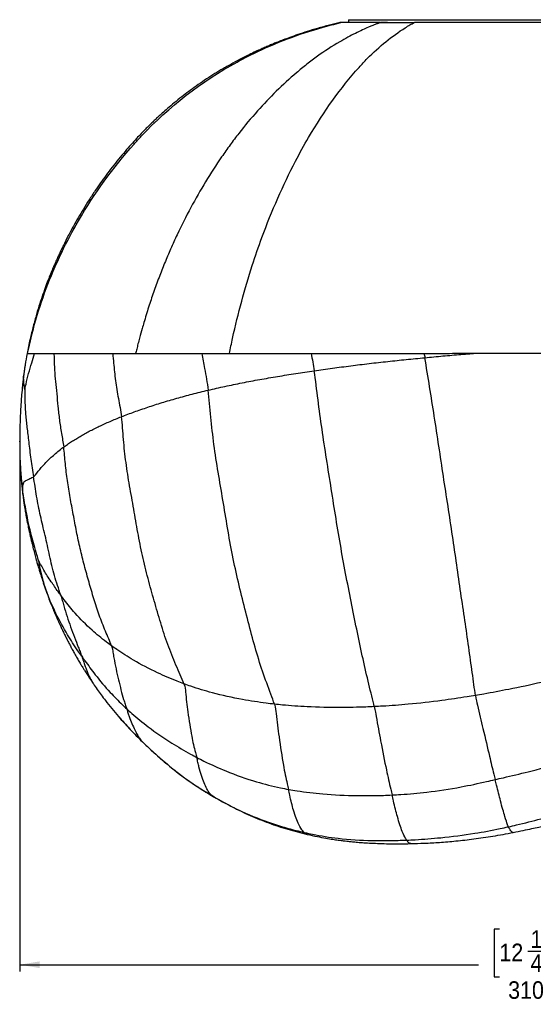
# Model space of a CAD drawing. Extents: x 0 to 594, y 0 to 841.
# Tile 7 of 14: x 110 to 188, y 283 to 432. Entities that reach past the tile are written whole.
import ezdxf

# ---------------------------------------------------------------- set-up
doc = ezdxf.new("R2010")
doc.units = 0
doc.header["$PDSIZE"] = -1
doc.linetypes.add('SLD-SOLIDO', pattern=[0])
doc.layers.get('0').update_dxf_attribs({"linetype": 'CONTINUOUS'})
doc.layers.add('FORMAT', color=7, linetype='SLD-SOLIDO')
doc.styles.add('SLDTEXTSTYLE3', font='GOTHIC.TTF', dxfattribs={"width": 0.913})
doc.dimstyles.new('SLDDIMSTYLE0', dxfattribs={"dimtxt": 2.645833, "dimasz": 3, "dimexe": 0, "dimexo": 0.0625, "dimgap": 0.661458, "dimtad": 0, "dimdec": 1, "dimlfac": 2, "dimrnd": 1e-09, "dimzin": 12, "dimtxsty": 'SLDTEXTSTYLE3', "dimsah": 1, "dimcen": 0.09, "dimazin": 3, "dimtfac": 1, "dimtdec": 1, "dimtofl": 0, "dimtmove": 0, "dimatfit": 3, "dimtolj": 1, "dimtzin": 12})

# ---------------------------------------------------------------- blocks, each defined once
blk = doc.blocks.new('_D')
at = {"layer": 'FORMAT', "color": 7}
for p, q in [((265.84, 375.18), (265.84, 288.21)), ((110.2, 366.99), (110.2, 288.21)), ((182.47, 294.54), (181.66, 294.54)), ((181.66, 294.54), (181.66, 287.4)), ((190.98, 294.54), (191.79, 294.54)), ((191.79, 294.54), (191.79, 287.4)), ((186.76, 291.24), (189.5, 291.24)), ((110.2, 289.21), (179.34, 289.21)), ((265.84, 289.21), (194.1, 289.21)), ((181.66, 287.4), (182.47, 287.4)), ((191.79, 287.4), (190.98, 287.4))]:
    blk.add_line(p, q, dxfattribs=at)
for points in [[(110.2, 289.21), (113.2, 288.71), (113.2, 289.71)], [(265.84, 289.21), (262.84, 289.71), (262.84, 288.71)]]:
    blk.add_solid(points, dxfattribs=at)
at = {"layer": 'FORMAT', "color": 7, "attachment_point": 1, "style": 'SLDTEXTSTYLE3'}
for s, insert, char_height in [('1', (187.15, 294.39), 2.65), ('12', (182.47, 292.39), 2.646), ('"', (189.89, 292.39), 2.65), ('4', (187.15, 290.78), 2.65), ('310', (183.79, 286.72), 2.646)]:
    blk.add_mtext(s, dxfattribs=dict(at, insert=insert, char_height=char_height))

msp = doc.modelspace()

# ---------------------------------------------------------------- linework, layer by layer
at = {"color": 7, "linetype": 'SLD-SOLIDO'}
for p, q in [((159.755, 431.537), (159.717, 431.095)), ((159.755, 431.537), (184.592, 431.537)), ((184.592, 431.537), (209.428, 431.537)), ((165.596, 431.095), (164.595, 431.095)), ((110.806, 378.022), (110.806, 378.029)), ((113.797, 346.651), (113.785, 346.686)), ((113.787, 346.651), (114.519, 344.586)), ((121.274, 331.551), (121.298, 331.518)), ((184.554, 309.142), (184.547, 309.138))]:
    msp.add_line(p, q, dxfattribs=at)
at = {"color": 8, "linetype": 'SLD-SOLIDO'}
for p, q in [((114.224, 345.427), (113.797, 346.651)), ((114.224, 345.427), (114.53, 344.579)), ((128.7, 322.771), (128.64, 322.831)), ((139.396, 314.533), (139.289, 314.598))]:
    msp.add_line(p, q, dxfattribs=at)
at = {"color": 7, "linetype": 'SLD-SOLIDO'}
for points, knots in [([(158.449, 431.093), (157.928, 430.971), (156.799, 430.708), (155.146, 430.253), (153.547, 429.771), (152.151, 429.312), (150.951, 428.888), (149.947, 428.513), (149.132, 428.194), (148.506, 427.94), (148.054, 427.752), (147.712, 427.607), (147.412, 427.478), (146.966, 427.284), (146.332, 427.001), (145.463, 426.599), (144.44, 426.106), (143.26, 425.506), (141.929, 424.788), (140.596, 424.019), (139.284, 423.214), (138.043, 422.408), (136.824, 421.569), (135.688, 420.743), (134.578, 419.896), (133.517, 419.045), (132.526, 418.21), (131.729, 417.509), (131.101, 416.939), (130.59, 416.462), (130.124, 416.018), (129.644, 415.551), (129.105, 415.012), (128.478, 414.368), (127.754, 413.598), (126.941, 412.701), (126.038, 411.664), (125.087, 410.522), (124.137, 409.327), (123.232, 408.134), (122.382, 406.961), (121.52, 405.719), (120.657, 404.411), (119.802, 403.046), (119.017, 401.729), (118.306, 400.474), (117.687, 399.329), (117.166, 398.324), (116.743, 397.475), (116.398, 396.762), (116.099, 396.127), (115.801, 395.477), (115.512, 394.827), (115.214, 394.136), (114.905, 393.396), (114.541, 392.488), (114.129, 391.409), (113.68, 390.156), (113.204, 388.727), (112.712, 387.118), (112.219, 385.326), (111.735, 383.351), (111.455, 381.965), (111.309, 381.243)], [0, 0, 0, 0, 0.0220438, 0.047717, 0.0706703, 0.0908996, 0.1084012, 0.1231719, 0.1352091, 0.1445111, 0.1510776, 0.1553727, 0.1597473, 0.1645306, 0.175327, 0.188303, 0.2038515, 0.2219726, 0.242667, 0.2659364, 0.2851493, 0.305822, 0.3266624, 0.3458744, 0.3634458, 0.3839744, 0.4016886, 0.4165882, 0.4275132, 0.4365125, 0.4452365, 0.4539252, 0.4639672, 0.4765057, 0.4908054, 0.5073843, 0.5262445, 0.5472936, 0.5684997, 0.5890417, 0.6089195, 0.6281327, 0.6513431, 0.6735022, 0.6946096, 0.714665, 0.7331642, 0.7484543, 0.7615627, 0.7724884, 0.781282, 0.7906653, 0.802184, 0.8108736, 0.8220234, 0.8356374, 0.8517171, 0.8702634, 0.8912773, 0.914759, 0.9407079, 0.9691224, 1, 1, 1, 1]), ([(111.396, 381.243), (111.51, 381.802), (112.427, 386.05), (114.091, 391.179), (116.829, 397.188), (120.392, 403.898), (124.573, 409.689), (132.277, 418.106), (138.346, 422.821), (147.888, 427.725), (153.13, 429.706), (157.624, 430.873), (158.56, 431.093)], [0, 0, 0, 0, 0.0219056, 0.16664164, 0.20599665, 0.27521323, 0.45798383, 0.47876687, 0.71343982, 0.74961295, 0.89121564, 0.92819884, 0.92819884, 0.92819884, 0.92819884]), ([(164.532, 431.095), (164.455, 431.069), (164.302, 431.016), (164.072, 430.934), (163.844, 430.849), (163.562, 430.74), (163.193, 430.589), (162.608, 430.336), (161.791, 429.969), (160.756, 429.472), (159.604, 428.877), (157.675, 427.796), (155.884, 426.633), (154.26, 425.437), (153.195, 424.616), (151.364, 423.119), (148.851, 420.825), (145.95, 417.782), (143.658, 415.032), (141.889, 412.682), (140.197, 410.286), (138.186, 407.174), (135.948, 403.259), (134.225, 399.839), (132.943, 397.025), (132.033, 394.885), (131.171, 392.704), (130.366, 390.493), (129.604, 388.221), (129.046, 386.405), (128.598, 384.851), (128.304, 383.78), (128.032, 382.741), (127.834, 381.957), (127.716, 381.471), (127.662, 381.246)], [0, 0, 0, 0, 0.0043547, 0.0087034, 0.0130461, 0.0173829, 0.0248159, 0.0342819, 0.0511908, 0.0721486, 0.0947551, 0.1190429, 0.1871475, 0.2040806, 0.2209826, 0.2547221, 0.3220814, 0.3881832, 0.4574177, 0.4913429, 0.5253823, 0.592985, 0.6604826, 0.7281166, 0.7625804, 0.796129, 0.8294604, 0.8641078, 0.8973661, 0.9319735, 0.9449341, 0.9659501, 0.9789412, 0.9902886, 1, 1, 1, 1]), ([(158.569, 431.095), (158.503, 431.095), (158.422, 431.095), (158.444, 431.095), (158.449, 431.095)], [0, 0, 0, 0, 0.80490816, 1, 1, 1, 1]), ([(164.532, 431.095), (164.31, 431.095), (164.095, 431.095), (163.68, 431.095), (163.478, 431.095), (163.08, 431.095), (162.884, 431.095), (162.5, 431.095), (162.312, 431.095), (161.956, 431.095), (161.787, 431.095), (161.462, 431.095), (161.308, 431.095), (161.014, 431.095), (160.875, 431.095), (160.613, 431.095), (160.49, 431.095), (160.306, 431.095), (160.245, 431.095), (160.126, 431.095), (160.069, 431.095), (159.903, 431.095), (159.8, 431.095), (159.607, 431.095), (159.518, 431.095), (159.351, 431.095), (159.272, 431.095), (159.047, 431.095), (158.918, 431.095), (158.713, 431.095), (158.633, 431.095), (158.559, 431.095)], [0, 0, 0, 0, 0.0625, 0.0625, 0.125, 0.125, 0.1875, 0.1875, 0.25, 0.25, 0.3125, 0.3125, 0.375, 0.375, 0.4375, 0.4375, 0.5, 0.5, 0.53125, 0.53125, 0.5625, 0.5625, 0.625, 0.625, 0.6875, 0.6875, 0.75, 0.75, 0.875, 0.875, 1, 1, 1, 1]), ([(164.532, 431.095), (165.285, 431.095), (166.09, 431.095), (167.383, 431.095), (167.825, 431.095), (168.733, 431.095), (169.197, 431.095), (169.673, 431.095)], [0, 0, 0, 0, 0.5, 0.5, 0.75, 0.75, 1, 1, 1, 1]), ([(209.807, 431.095), (209.54, 431.095), (209.214, 431.095), (208.443, 431.095), (207.999, 431.095), (207.362, 431.095), (207.23, 431.095), (206.96, 431.095), (206.822, 431.095), (206.396, 431.095), (206.099, 431.095), (205.476, 431.095), (205.153, 431.095), (204.486, 431.095), (204.141, 431.095), (203.425, 431.095), (203.054, 431.095), (202.287, 431.095), (201.889, 431.095), (201.08, 431.095), (200.668, 431.095), (199.83, 431.095), (199.404, 431.095), (198.535, 431.095), (198.093, 431.095), (197.195, 431.095), (196.739, 431.095), (195.811, 431.095), (195.338, 431.095), (194.386, 431.095), (193.906, 431.095), (192.938, 431.095), (192.451, 431.095), (191.471, 431.095), (190.979, 431.095), (189.987, 431.095), (189.488, 431.095), (188.483, 431.095), (187.977, 431.095), (186.96, 431.095), (186.449, 431.095), (185.419, 431.095), (184.903, 431.095), (183.874, 431.095), (183.361, 431.095), (182.336, 431.095), (181.824, 431.095), (180.802, 431.095), (180.292, 431.095), (179.274, 431.095), (178.766, 431.095), (178.004, 431.095), (177.751, 431.095), (177.244, 431.095), (176.991, 431.095), (176.236, 431.095), (175.74, 431.095), (174.759, 431.095), (174.275, 431.095), (173.32, 431.095), (172.85, 431.095), (172.154, 431.095), (171.924, 431.095), (171.465, 431.095), (171.237, 431.095), (170.784, 431.095), (170.56, 431.095), (170.114, 431.095), (169.894, 431.095), (169.674, 431.095)], [0, 0, 0, 0, 0.0625, 0.0625, 0.125, 0.125, 0.140625, 0.140625, 0.15625, 0.15625, 0.1875, 0.1875, 0.21875, 0.21875, 0.25, 0.25, 0.28125, 0.28125, 0.3125, 0.3125, 0.34375, 0.34375, 0.375, 0.375, 0.40625, 0.40625, 0.4375, 0.4375, 0.46875, 0.46875, 0.5, 0.5, 0.53125, 0.53125, 0.5625, 0.5625, 0.59375, 0.59375, 0.625, 0.625, 0.65625, 0.65625, 0.6875, 0.6875, 0.71875, 0.71875, 0.75, 0.75, 0.78125, 0.78125, 0.8125, 0.8125, 0.828125, 0.828125, 0.84375, 0.84375, 0.875, 0.875, 0.90625, 0.90625, 0.9375, 0.9375, 0.953125, 0.953125, 0.96875, 0.96875, 0.984375, 0.984375, 1, 1, 1, 1]), ([(111.311, 381.244), (111.212, 380.692), (111.082, 379.972), (110.944, 379.06), (110.866, 378.516), (110.825, 378.199), (110.805, 378.037)], [0, 0, 0, 0, 0.5142894, 0.6708667, 0.8311221, 1, 1, 1, 1]), ([(127.662, 381.246), (127.777, 381.246), (128.01, 381.247), (128.364, 381.247), (128.87, 381.247), (129.532, 381.248), (130.361, 381.248), (131.206, 381.249), (132.071, 381.25), (132.955, 381.25), (133.753, 381.251), (134.459, 381.251), (135.067, 381.252), (135.69, 381.252), (136.329, 381.253), (136.982, 381.253), (137.427, 381.254), (137.651, 381.254)], [0, 0, 0, 0, 0.0390724, 0.0784704, 0.1181948, 0.2064859, 0.2944846, 0.3828571, 0.470836, 0.5586407, 0.6472154, 0.7039825, 0.761558, 0.8199424, 0.8791344, 0.9391385, 1, 1, 1, 1]), ([(110.806, 378.043), (110.782, 377.849), (110.737, 377.471), (110.676, 376.936), (110.588, 376.133), (110.488, 375.112), (110.401, 373.955), (110.348, 373.067), (110.315, 372.426), (110.294, 371.991), (110.28, 371.654), (110.268, 371.352), (110.255, 371.011), (110.243, 370.623), (110.23, 370.18), (110.219, 369.674), (110.208, 369.076), (110.2, 368.41), (110.198, 367.681), (110.205, 366.847), (110.224, 365.887), (110.252, 365.205), (110.267, 364.839)], [0, 0, 0, 0, 0.0416431, 0.0808141, 0.1185479, 0.222355, 0.3101002, 0.3809627, 0.4253331, 0.4586707, 0.482647, 0.5067239, 0.5323792, 0.5666882, 0.6035103, 0.6441271, 0.6932085, 0.7395301, 0.792623, 0.8528778, 0.9207949, 1, 1, 1, 1]), ([(110.268, 364.812), (110.28, 364.569), (110.302, 364.112), (110.341, 363.473), (110.379, 362.927), (110.42, 362.399), (110.475, 361.761), (110.559, 360.905), (110.636, 360.265), (110.678, 359.912)], [0, 0, 0, 0, 0.1453118, 0.2739544, 0.383254, 0.4744153, 0.6099858, 0.7842891, 1, 1, 1, 1]), ([(110.678, 359.911), (110.714, 359.635), (110.78, 359.133), (110.881, 358.449), (110.966, 357.914), (111.038, 357.48), (111.108, 357.078), (111.186, 356.65), (111.272, 356.195), (111.391, 355.593), (111.535, 354.896), (111.704, 354.123), (111.863, 353.426), (112.027, 352.734), (112.207, 352), (112.414, 351.198), (112.6, 350.51), (112.75, 349.979), (112.849, 349.634), (112.951, 349.285), (113.081, 348.85), (113.263, 348.256), (113.504, 347.497), (113.689, 346.945), (113.79, 346.642)], [0, 0, 0, 0, 0.0625547, 0.113743, 0.1541277, 0.1840998, 0.2132959, 0.245219, 0.2799854, 0.3148557, 0.3792, 0.4345014, 0.4855237, 0.5332357, 0.5879792, 0.6484361, 0.7123431, 0.7434107, 0.7689306, 0.7906561, 0.8229787, 0.8689506, 0.9281772, 1, 1, 1, 1]), ([(114.518, 344.588), (114.646, 344.252), (114.88, 343.635), (115.216, 342.802), (115.497, 342.131), (115.734, 341.582), (115.944, 341.106), (116.138, 340.674), (116.346, 340.222), (116.585, 339.711), (116.875, 339.105), (117.195, 338.457), (117.519, 337.818), (117.827, 337.229), (118.136, 336.654), (118.476, 336.04), (118.835, 335.41), (119.14, 334.89), (119.37, 334.509), (119.534, 334.239), (119.721, 333.934), (119.969, 333.537), (120.311, 332.999), (120.753, 332.321), (121.09, 331.823), (121.274, 331.55)], [0, 0, 0, 0, 0.0727555, 0.1334718, 0.1812142, 0.221089, 0.2564846, 0.2877153, 0.317733, 0.3582474, 0.4029443, 0.4556463, 0.5063349, 0.5495533, 0.5921316, 0.6407415, 0.6936247, 0.7405104, 0.7634632, 0.7840281, 0.8046197, 0.8359342, 0.8790829, 0.9337766, 1, 1, 1, 1]), ([(121.299, 331.513), (121.493, 331.234), (121.882, 330.673), (122.487, 329.838), (123.212, 328.873), (124.067, 327.789), (124.736, 327.004), (125.069, 326.612)], [0, 0, 0, 0, 0.1653351, 0.3321147, 0.4991372, 0.7499275, 1, 1, 1, 1]), ([(125.069, 326.613), (125.656, 325.95), (126.828, 324.627), (128.082, 323.38), (128.707, 322.758)], [0, 0, 0, 0, 0.5013169, 1, 1, 1, 1]), ([(128.707, 322.758), (129.366, 322.135), (130.685, 320.888), (132.746, 319.11), (134.881, 317.44), (137.105, 315.911), (138.637, 314.983), (139.403, 314.519)], [0, 0, 0, 0, 0.199132, 0.3985923, 0.5985155, 0.799042, 1, 1, 1, 1]), ([(139.573, 314.454), (139.545, 314.46), (139.482, 314.472), (139.427, 314.511), (139.396, 314.533)], [0, 0, 0, 0, 0.4501531, 1, 1, 1, 1]), ([(139.569, 314.449), (140.443, 313.953), (142.192, 312.961), (144.917, 311.66), (147.716, 310.527), (150.584, 309.572), (152.538, 309.086), (153.515, 308.843)], [0, 0, 0, 0, 0.19974711, 0.39963752, 0.59969029, 0.79979293, 1, 1, 1, 1]), ([(184.549, 309.126), (185.057, 309.227), (185.995, 309.413), (187.277, 309.691), (188.32, 309.929), (189.091, 310.112), (189.621, 310.242), (189.974, 310.331), (190.299, 310.413), (190.709, 310.518), (191.268, 310.664), (191.988, 310.856), (192.851, 311.093), (193.859, 311.378), (195.01, 311.713), (196.303, 312.1), (197.737, 312.542), (198.738, 312.864), (199.262, 313.032)], [0, 0, 0, 0, 0.10146398, 0.18711197, 0.25694465, 0.31097919, 0.34235516, 0.36398069, 0.38244867, 0.40849058, 0.4474646, 0.49642442, 0.55537725, 0.62433029, 0.70328884, 0.7922443, 0.89116114, 1, 1, 1, 1]), ([(153.515, 308.843), (154.024, 308.73), (154.959, 308.523), (156.248, 308.282), (157.293, 308.11), (158.06, 307.997), (158.579, 307.928), (158.936, 307.883), (159.286, 307.841), (159.748, 307.789), (160.369, 307.725), (161.162, 307.653), (162.111, 307.582), (163.214, 307.516), (164.471, 307.463), (165.883, 307.429), (167.448, 307.418), (168.541, 307.436), (169.113, 307.445)], [0, 0, 0, 0, 0.0984691, 0.1811002, 0.2478552, 0.2987486, 0.3276181, 0.3468328, 0.3669119, 0.3946737, 0.4355592, 0.4863877, 0.5471651, 0.6178908, 0.6985547, 0.7891401, 0.8896221, 1, 1, 1, 1]), ([(169.113, 307.445), (169.8, 307.465), (171.242, 307.507), (173.515, 307.635), (175.994, 307.84), (178.675, 308.149), (181.555, 308.571), (183.533, 308.938), (184.556, 309.128)], [0, 0, 0, 0, 0.1334026, 0.2799829, 0.43987, 0.613173, 0.7999064, 1, 1, 1, 1])]:
    msp.add_open_spline(points, degree=3, knots=knots, dxfattribs=at)
at = {"color": 8, "linetype": 'SLD-SOLIDO'}
for points, knots in [([(141.792, 381.257), (141.948, 382.023), (142.907, 386.587), (144.499, 392.473), (147.616, 401.485), (150.461, 407.944), (155.284, 416.715), (158.966, 421.834), (163.94, 427.166), (166.534, 429.251), (168.98, 430.749), (169.448, 430.989), (169.673, 431.095)], [0, 0, 0, 0, 0.03142182, 0.18797866, 0.25068767, 0.43702669, 0.50029948, 0.71705926, 0.74945502, 0.88915513, 0.90598563, 0.92148432, 0.92148432, 0.92148432, 0.92148432]), ([(110.976, 375.822), (110.999, 375.95), (111.299, 377.383), (111.808, 379.269), (112.298, 380.783), (112.454, 381.241)], [0, 0, 0, 0, 0.08333333, 0.33333333, 0.44241577, 0.44241577, 0.44241577, 0.44241577]), ([(111.312, 381.243), (111.311, 381.243), (111.286, 381.243), (111.342, 381.243), (111.396, 381.243)], [0, 0, 0, 0, 0.04382654, 1, 1, 1, 1]), ([(111.396, 381.243), (111.428, 381.242), (111.514, 381.242), (111.688, 381.242), (111.901, 381.241), (112.152, 381.241), (112.348, 381.241), (112.454, 381.241)], [0.013877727, 0.013877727, 0.013877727, 0.013877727, 0.018032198, 0.022540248, 0.027048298, 0.031556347, 0.036064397, 0.036064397, 0.036064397, 0.036064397]), ([(112.454, 381.241), (112.619, 381.241), (112.986, 381.24), (113.651, 381.24), (114.308, 381.24), (114.89, 381.24), (115.2, 381.24), (115.361, 381.24)], [0.036064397, 0.036064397, 0.036064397, 0.036064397, 0.043133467, 0.050202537, 0.057271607, 0.060806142, 0.064340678, 0.064340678, 0.064340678, 0.064340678]), ([(115.361, 381.24), (115.604, 381.24), (116.116, 381.24), (116.967, 381.241), (117.917, 381.241), (118.969, 381.241), (120.119, 381.242), (121.378, 381.242), (122.742, 381.243), (123.711, 381.244), (124.21, 381.244)], [0.064340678, 0.064340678, 0.064340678, 0.064340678, 0.069708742, 0.075076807, 0.080444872, 0.085812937, 0.091181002, 0.096549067, 0.101917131, 0.107285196, 0.107285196, 0.107285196, 0.107285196]), ([(115.361, 381.24), (115.366, 380.993), (115.383, 380.179), (115.439, 378.773), (115.588, 377.037), (115.781, 375.235), (115.954, 373.277), (116.173, 371.259), (116.481, 369.239), (116.736, 367.89), (116.828, 367.176)], [0.37986111, 0.37986111, 0.37986111, 0.37986111, 0.41666667, 0.5, 0.58333333, 0.66666667, 0.75, 0.83333333, 0.91666667, 1, 1, 1, 1]), ([(124.21, 381.244), (124.676, 381.244), (125.634, 381.245), (126.805, 381.246), (127.492, 381.246), (127.662, 381.246)], [0.107285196, 0.107285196, 0.107285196, 0.107285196, 0.112301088, 0.11731698, 0.118953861, 0.118953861, 0.118953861, 0.118953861]), ([(124.21, 381.244), (124.253, 380.772), (124.375, 379.433), (124.62, 377.177), (125.051, 374.494), (125.416, 372.691), (125.533, 371.745)], [0.70362464, 0.70362464, 0.70362464, 0.70362464, 0.75, 0.83333333, 0.91666667, 1, 1, 1, 1]), ([(137.651, 381.254), (137.819, 381.254), (138.138, 381.254), (138.779, 381.255), (139.898, 381.256), (140.963, 381.257), (141.709, 381.257), (141.792, 381.257)], [0, 0, 0, 0, 0.1245492, 0.2357206, 0.4711963, 0.9416028, 1, 1, 1, 1]), ([(137.651, 381.254), (137.774, 380.514), (138.095, 378.699), (138.459, 376.863), (138.603, 375.742)], [0.85869485, 0.85869485, 0.85869485, 0.85869485, 0.91666667, 1, 1, 1, 1]), ([(141.792, 381.257), (142.377, 381.258), (143.642, 381.259), (145.612, 381.261), (147.697, 381.262), (150.515, 381.265), (152.666, 381.267), (154.112, 381.268)], [0.157824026, 0.157824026, 0.157824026, 0.157824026, 0.16213533, 0.167042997, 0.171950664, 0.176858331, 0.186673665, 0.186673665, 0.186673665, 0.186673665]), ([(154.112, 381.268), (155.503, 381.269), (157.606, 381.271), (160.434, 381.274), (162.565, 381.276), (164.701, 381.278), (167.557, 381.281), (169.702, 381.283), (171.132, 381.284)], [0.186673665, 0.186673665, 0.186673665, 0.186673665, 0.196118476, 0.200840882, 0.205563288, 0.210285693, 0.215008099, 0.22445291, 0.22445291, 0.22445291, 0.22445291]), ([(171.132, 381.284), (171.766, 381.285), (173.034, 381.286), (174.934, 381.288), (176.83, 381.29), (178.093, 381.291), (178.723, 381.292)], [0.22445291, 0.22445291, 0.22445291, 0.22445291, 0.228644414, 0.232835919, 0.237027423, 0.241218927, 0.241218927, 0.241218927, 0.241218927]), ([(171.241, 380.632), (171.695, 380.676), (172.603, 380.763), (173.963, 380.889), (175.322, 381.009), (176.68, 381.124), (177.814, 381.218), (178.494, 381.273), (178.723, 381.292)], [0, 0, 0, 0, 0.08333333, 0.16666667, 0.25, 0.33333333, 0.41666667, 0.45892369, 0.45892369, 0.45892369, 0.45892369]), ([(178.723, 381.292), (178.909, 381.292), (179.28, 381.292), (179.836, 381.293), (180.391, 381.294), (180.761, 381.294), (180.946, 381.294)], [0.2412189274, 0.2412189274, 0.2412189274, 0.2412189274, 0.2424521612, 0.2436853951, 0.2449186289, 0.2461518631, 0.2461518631, 0.2461518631, 0.2461518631]), ([(180.946, 381.294), (181.131, 381.294), (181.501, 381.295), (182.055, 381.295), (182.609, 381.296), (182.978, 381.296), (183.162, 381.296)], [0.2461518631, 0.2461518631, 0.2461518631, 0.2461518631, 0.2473842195, 0.2486165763, 0.249848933, 0.2510812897, 0.2510812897, 0.2510812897, 0.2510812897]), ([(183.162, 381.296), (183.27, 381.296), (183.487, 381.297), (183.812, 381.297), (184.136, 381.297), (184.352, 381.298), (184.46, 381.298)], [0.2510812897, 0.2510812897, 0.2510812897, 0.2510812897, 0.251804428, 0.2525275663, 0.2532507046, 0.2539738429, 0.2539738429, 0.2539738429, 0.2539738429]), ([(187.581, 381.301), (188.905, 381.302), (191.546, 381.305), (195.487, 381.309), (198.753, 381.312), (201.35, 381.315), (202.645, 381.317), (203.292, 381.317)], [0.260975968, 0.260975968, 0.260975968, 0.260975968, 0.269901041, 0.278826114, 0.287751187, 0.292213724, 0.29667626, 0.29667626, 0.29667626, 0.29667626]), ([(110.976, 375.822), (110.967, 375.848), (110.948, 375.909), (110.928, 376.07), (110.895, 376.315), (110.841, 376.715), (110.803, 377.2), (110.794, 377.653), (110.797, 377.938), (110.803, 377.997), (110.806, 378.022)], [0, 0, 0, 0, 0.0445308, 0.1029165, 0.1660119, 0.3135841, 0.5749996, 0.7309875, 0.8867264, 1, 1, 1, 1]), ([(112.294, 362.678), (112.381, 362.758), (112.728, 363.236), (113.52, 364.188), (114.76, 365.505), (115.986, 366.531), (116.655, 367.052), (116.828, 367.176)], [0, 0, 0, 0, 0.0833333, 0.3333333, 0.6666667, 0.9166667, 1, 1, 1, 1]), ([(110.267, 364.826), (110.303, 364.046), (110.391, 362.791), (110.542, 361.508), (110.606, 361.036)], [0.776, 0.776, 0.776, 0.776, 0.91666667, 1, 1, 1, 1]), ([(112.294, 362.678), (112.211, 362.602), (111.879, 362.441), (111.323, 362.182), (110.842, 361.975), (110.649, 361.508), (110.61, 361.152), (110.606, 361.036)], [0, 0, 0, 0, 0.0833333, 0.3333333, 0.6666667, 0.9166667, 1, 1, 1, 1]), ([(113.046, 350.097), (112.985, 350.284), (112.579, 351.608), (111.873, 354.106), (111.199, 357.227), (110.808, 359.582), (110.645, 360.741), (110.606, 361.036)], [0, 0, 0, 0, 0.0833333, 0.3333333, 0.6666667, 0.9166667, 1, 1, 1, 1]), ([(110.606, 361.036), (110.608, 360.885), (110.612, 360.581), (110.64, 360.188), (110.676, 359.947), (110.682, 359.905)], [0, 0, 0, 0, 0.4526572, 0.9061638, 1, 1, 1, 1]), ([(116.374, 344.872), (116.245, 345.049), (115.737, 345.749), (114.802, 347.094), (113.899, 348.482), (113.325, 349.55), (113.083, 350.016), (113.046, 350.097)], [0, 0, 0, 0, 0.0833333, 0.3333333, 0.6666667, 0.9166667, 1, 1, 1, 1]), ([(114.224, 345.427), (114.184, 345.551), (114.104, 345.801), (113.949, 346.305), (113.764, 346.946), (113.56, 347.739), (113.371, 348.541), (113.225, 349.208), (113.112, 349.76), (113.056, 350.046), (113.046, 350.097)], [0, 0, 0, 0, 0.0833333, 0.1666667, 0.3333333, 0.5, 0.6666667, 0.8333333, 0.9166667, 1, 1, 1, 1]), ([(119.54, 335.695), (119.346, 335.969), (118.603, 337.002), (117.22, 339.135), (115.759, 341.856), (114.772, 344.041), (114.33, 345.149), (114.224, 345.427)], [0, 0, 0, 0, 0.0833333, 0.3333333, 0.6666667, 0.9166667, 1, 1, 1, 1]), ([(124.025, 337.24), (123.765, 337.427), (122.744, 338.187), (120.822, 339.777), (118.685, 341.903), (117.223, 343.715), (116.542, 344.641), (116.374, 344.872)], [0, 0, 0, 0, 0.0833333, 0.3333333, 0.6666667, 0.9166667, 1, 1, 1, 1]), ([(116.374, 344.872), (116.467, 344.58), (116.619, 344.04), (116.928, 342.972), (117.343, 341.649), (117.87, 340.084), (118.443, 338.529), (118.932, 337.278), (119.287, 336.356), (119.465, 335.902), (119.54, 335.695)], [0, 0, 0, 0, 0.0833333, 0.1666667, 0.3333333, 0.5, 0.6666667, 0.8333333, 0.9166667, 1, 1, 1, 1]), ([(134.949, 331.513), (134.604, 331.639), (133.243, 332.154), (130.626, 333.287), (127.588, 334.893), (125.348, 336.306), (124.286, 337.052), (124.025, 337.24)], [0, 0, 0, 0, 0.0833333, 0.3333333, 0.6666667, 0.9166667, 1, 1, 1, 1]), ([(124.025, 337.24), (124.172, 336.83), (124.247, 336.277), (124.433, 335.149), (124.716, 333.732), (125.078, 332.123), (125.458, 330.593), (125.785, 329.373), (126.087, 328.427), (126.256, 327.964), (126.323, 327.758)], [0, 0, 0, 0, 0.0833333, 0.1666667, 0.3333333, 0.5, 0.6666667, 0.8333333, 0.9166667, 1, 1, 1, 1]), ([(119.54, 335.695), (119.697, 335.474), (120.353, 334.521), (121.729, 332.638), (123.611, 330.416), (125.252, 328.762), (126.106, 327.958), (126.323, 327.758)], [0, 0, 0, 0, 0.0833333, 0.3333333, 0.6666667, 0.9166667, 1, 1, 1, 1]), ([(119.54, 335.695), (119.629, 335.437), (119.805, 334.921), (120.028, 334.253), (120.254, 333.632), (120.479, 333.075), (120.698, 332.588), (120.904, 332.172), (121.087, 331.844), (121.214, 331.633), (121.273, 331.552), (121.274, 331.551)], [0, 0, 0, 0, 0.1254243, 0.25101, 0.3765612, 0.5022269, 0.6278869, 0.7512064, 0.8745196, 0.9980227, 1, 1, 1, 1]), ([(193.731, 332.932), (193.326, 332.827), (191.703, 332.409), (188.436, 331.616), (184.299, 330.744), (180.963, 330.121), (179.287, 329.836), (178.868, 329.766)], [0, 0, 0, 0, 0.0833333, 0.3333333, 0.6666667, 0.9166667, 1, 1, 1, 1]), ([(148.566, 328.453), (148.161, 328.499), (146.55, 328.69), (143.375, 329.173), (139.568, 330.027), (136.688, 330.899), (135.294, 331.388), (134.949, 331.513)], [0, 0, 0, 0, 0.0833333, 0.3333333, 0.6666667, 0.9166667, 1, 1, 1, 1]), ([(134.949, 331.513), (135.136, 330.998), (135.237, 329.616), (135.574, 326.93), (136.038, 323.825), (136.522, 321.667), (136.838, 320.653), (136.896, 320.418)], [0, 0, 0, 0, 0.0833333, 0.3333333, 0.6666667, 0.9166667, 1, 1, 1, 1]), ([(178.868, 329.766), (178.448, 329.695), (176.767, 329.417), (173.392, 328.922), (169.148, 328.443), (165.749, 328.189), (164.05, 328.097), (163.625, 328.076)], [0, 0, 0, 0, 0.0833333, 0.3333333, 0.6666667, 0.9166667, 1, 1, 1, 1]), ([(178.868, 329.766), (178.967, 329.142), (179.358, 327.49), (180.101, 324.317), (180.918, 320.853), (181.485, 318.483), (181.749, 317.363), (181.817, 317.091)], [0, 0, 0, 0, 0.0833333, 0.3333333, 0.6666667, 0.9166667, 1, 1, 1, 1]), ([(126.323, 327.758), (126.58, 327.52), (127.626, 326.579), (129.808, 324.78), (132.77, 322.747), (135.283, 321.277), (136.571, 320.589), (136.896, 320.418)], [0, 0, 0, 0, 0.0833333, 0.3333333, 0.6666667, 0.9166667, 1, 1, 1, 1]), ([(126.323, 327.758), (126.395, 327.536), (126.496, 327.147), (126.725, 326.392), (127.086, 325.504), (127.581, 324.524), (127.885, 323.869), (128.174, 323.394), (128.451, 323.046), (128.598, 322.88), (128.64, 322.831)], [0, 0, 0, 0, 0.0833333, 0.1666667, 0.3333333, 0.5, 0.6666667, 0.8333333, 0.9166667, 1, 1, 1, 1]), ([(163.625, 328.076), (163.2, 328.056), (161.501, 327.981), (158.109, 327.914), (153.906, 328.006), (150.601, 328.233), (148.971, 328.407), (148.566, 328.453)], [0, 0, 0, 0, 0.0833333, 0.3333333, 0.6666667, 0.9166667, 1, 1, 1, 1]), ([(148.566, 328.453), (148.75, 327.868), (148.913, 326.246), (149.321, 323.12), (149.857, 319.503), (150.361, 317.029), (150.657, 315.886), (150.716, 315.613)], [0, 0, 0, 0, 0.0833333, 0.3333333, 0.6666667, 0.9166667, 1, 1, 1, 1]), ([(163.625, 328.076), (163.768, 327.453), (164.056, 325.73), (164.651, 322.469), (165.383, 318.801), (165.951, 316.245), (166.238, 315.062), (166.305, 314.775)], [0, 0, 0, 0, 0.0833333, 0.3333333, 0.6666667, 0.9166667, 1, 1, 1, 1]), ([(125.071, 326.615), (125.135, 326.539), (125.73, 325.841), (126.905, 324.564), (128.062, 323.409), (128.64, 322.831)], [0, 0, 0, 0, 0.0571991, 0.5287495, 1, 1, 1, 1]), ([(128.64, 322.831), (128.909, 322.571), (129.995, 321.538), (132.227, 319.536), (135.165, 317.2), (137.682, 315.563), (138.965, 314.788), (139.289, 314.598)], [0, 0, 0, 0, 0.0833333, 0.3333333, 0.6666667, 0.9166667, 1, 1, 1, 1]), ([(136.896, 320.418), (137.248, 320.234), (138.674, 319.508), (141.611, 318.187), (145.462, 316.821), (148.673, 316.012), (150.306, 315.688), (150.716, 315.613)], [0, 0, 0, 0, 0.0833333, 0.3333333, 0.6666667, 0.9166667, 1, 1, 1, 1]), ([(139.289, 314.598), (139.221, 314.649), (139.03, 314.803), (138.711, 315.15), (138.386, 315.683), (137.996, 316.563), (137.601, 317.666), (137.261, 318.756), (137.041, 319.686), (136.958, 320.163), (136.896, 320.418)], [0, 0, 0, 0, 0.0833333, 0.1666667, 0.3333333, 0.5, 0.6666667, 0.8333333, 0.9166667, 1, 1, 1, 1]), ([(181.817, 317.091), (182.233, 317.186), (183.897, 317.561), (187.213, 318.36), (191.327, 319.444), (194.585, 320.396), (196.207, 320.892), (196.612, 321.013)], [0, 0, 0, 0, 0.0833333, 0.3333333, 0.6666667, 0.9166667, 1, 1, 1, 1]), ([(166.305, 314.775), (166.74, 314.796), (168.481, 314.894), (171.957, 315.208), (176.278, 315.868), (179.692, 316.599), (181.392, 316.994), (181.817, 317.091)], [0, 0, 0, 0, 0.0833333, 0.3333333, 0.6666667, 0.9166667, 1, 1, 1, 1]), ([(183.826, 309.98), (183.783, 310.074), (183.636, 310.496), (183.268, 311.572), (182.712, 313.56), (182.182, 315.677), (181.889, 316.802), (181.817, 317.091)], [0, 0, 0, 0, 0.0833333, 0.3333333, 0.6666667, 0.9166667, 1, 1, 1, 1]), ([(139.289, 314.598), (139.644, 314.389), (141.081, 313.572), (144.022, 312.063), (147.874, 310.536), (151.058, 309.615), (152.669, 309.226), (153.073, 309.133)], [0, 0, 0, 0, 0.0833333, 0.3333333, 0.6666667, 0.9166667, 1, 1, 1, 1]), ([(150.716, 315.613), (151.138, 315.535), (152.836, 315.247), (156.274, 314.845), (160.625, 314.648), (164.119, 314.678), (165.867, 314.753), (166.305, 314.775)], [0, 0, 0, 0, 0.0833333, 0.3333333, 0.6666667, 0.9166667, 1, 1, 1, 1]), ([(153.073, 309.133), (153.012, 309.195), (152.695, 309.497), (152.177, 310.315), (151.518, 312.144), (150.983, 314.19), (150.78, 315.318), (150.716, 315.613)], [0, 0, 0, 0, 0.0833333, 0.3333333, 0.6666667, 0.9166667, 1, 1, 1, 1]), ([(168.489, 307.979), (168.439, 308.055), (168.22, 308.397), (167.787, 309.328), (167.177, 311.148), (166.639, 313.28), (166.376, 314.468), (166.305, 314.775)], [0, 0, 0, 0, 0.0833333, 0.3333333, 0.6666667, 0.9166667, 1, 1, 1, 1]), ([(183.826, 309.98), (184.236, 310.07), (185.877, 310.441), (189.138, 311.27), (193.177, 312.44), (196.377, 313.463), (197.965, 314.012), (198.361, 314.15)], [0, 0, 0, 0, 0.0833333, 0.3333333, 0.6666667, 0.9166667, 1, 1, 1, 1]), ([(168.489, 307.979), (168.918, 307.997), (170.636, 308.081), (174.064, 308.349), (178.335, 308.894), (181.722, 309.522), (183.405, 309.887), (183.826, 309.98)], [0, 0, 0, 0, 0.0833333, 0.3333333, 0.6666667, 0.9166667, 1, 1, 1, 1]), ([(184.547, 309.138), (184.54, 309.132), (184.475, 309.088), (184.325, 309.202), (184.093, 309.482), (183.915, 309.814), (183.826, 309.98)], [0, 0, 0, 0, 0.04202357, 0.36131139, 0.68069194, 1, 1, 1, 1]), ([(153.073, 309.133), (153.492, 309.037), (155.174, 308.677), (158.574, 308.124), (162.883, 307.886), (166.333, 307.903), (168.057, 307.961), (168.489, 307.979)], [0, 0, 0, 0, 0.0833333, 0.3333333, 0.6666667, 0.9166667, 1, 1, 1, 1]), ([(153.516, 308.847), (153.508, 308.847), (153.423, 308.848), (153.275, 308.932), (153.14, 309.066), (153.073, 309.133)], [0, 0, 0, 0, 0.0506062, 0.5253867, 1, 1, 1, 1]), ([(169.111, 307.467), (169.074, 307.464), (168.957, 307.453), (168.745, 307.613), (168.574, 307.857), (168.489, 307.979)], [0, 0, 0, 0, 0.1939871, 0.5969533, 1, 1, 1, 1])]:
    msp.add_open_spline(points, degree=3, knots=knots, dxfattribs=at)
for points in [[(154.112, 381.268), (154.271, 380.406), (154.427, 379.536), (154.562, 378.654)], [(171.132, 381.284), (171.168, 381.067), (171.205, 380.85), (171.241, 380.632)], [(184.46, 381.298), (184.72, 381.298), (185.242, 381.298), (186.022, 381.299), (186.802, 381.3), (187.321, 381.301), (187.581, 381.301)], [(154.562, 378.654), (155.018, 378.721), (155.932, 378.854), (157.308, 379.048), (158.689, 379.233), (160.075, 379.412), (161.465, 379.585), (162.857, 379.753), (164.251, 379.914), (165.648, 380.069), (167.045, 380.22), (168.443, 380.364), (169.842, 380.501), (170.775, 380.588), (171.241, 380.632)], [(178.868, 329.766), (178.71, 330.763), (178.394, 333.177), (177.862, 337), (177.271, 341.026), (176.657, 345.179), (176.049, 349.439), (175.413, 353.806), (174.733, 358.262), (174.035, 362.77), (173.356, 367.299), (172.67, 371.81), (171.963, 376.262), (171.483, 379.184), (171.241, 380.632)], [(138.603, 375.742), (139.017, 375.84), (139.85, 376.034), (141.119, 376.316), (142.408, 376.587), (143.713, 376.848), (145.033, 377.101), (146.364, 377.345), (147.707, 377.581), (149.06, 377.81), (150.423, 378.032), (151.795, 378.247), (153.175, 378.454), (154.099, 378.586), (154.562, 378.654)], [(163.625, 328.076), (163.397, 329.074), (162.797, 331.442), (161.92, 335.216), (161.072, 339.222), (160.236, 343.353), (159.401, 347.586), (158.601, 351.936), (157.858, 356.384), (157.146, 360.883), (156.418, 365.391), (155.732, 369.88), (155.133, 374.311), (154.781, 377.221), (154.562, 378.654)], [(110.976, 375.822), (110.964, 375.596), (110.972, 374.976), (110.986, 374.008), (111.023, 373.035), (111.086, 372.066), (111.178, 371.111), (111.292, 370.13), (111.424, 369.081), (111.563, 367.937), (111.703, 366.668), (111.864, 365.34), (112.069, 364.021), (112.221, 363.142), (112.294, 362.678)], [(125.533, 371.745), (125.847, 371.868), (126.485, 372.112), (127.465, 372.473), (128.469, 372.829), (129.499, 373.18), (130.555, 373.525), (131.636, 373.864), (132.741, 374.196), (133.87, 374.521), (135.022, 374.838), (136.195, 375.147), (137.388, 375.449), (138.196, 375.645), (138.603, 375.742)], [(148.566, 328.453), (148.271, 329.39), (147.39, 331.619), (146.184, 335.165), (145.117, 338.918), (144.124, 342.806), (143.133, 346.788), (142.238, 350.859), (141.496, 355.009), (140.822, 359.195), (140.089, 363.375), (139.441, 367.543), (138.974, 371.685), (138.774, 374.415), (138.603, 375.742)], [(116.828, 367.176), (117.018, 367.314), (117.405, 367.583), (118.008, 367.986), (118.635, 368.385), (119.289, 368.78), (119.972, 369.168), (120.683, 369.549), (121.423, 369.926), (122.189, 370.298), (122.981, 370.667), (123.801, 371.032), (124.65, 371.392), (125.235, 371.629), (125.533, 371.745)], [(134.949, 331.513), (134.65, 332.338), (133.718, 334.322), (132.477, 337.429), (131.423, 340.67), (130.471, 343.999), (129.517, 347.382), (128.664, 350.821), (127.984, 354.313), (127.398, 357.834), (126.749, 361.334), (126.189, 364.826), (125.814, 368.314), (125.671, 370.631), (125.533, 371.745)], [(124.025, 337.24), (123.79, 337.895), (123.097, 339.455), (122.164, 341.849), (121.369, 344.306), (120.648, 346.803), (119.936, 349.326), (119.298, 351.875), (118.76, 354.447), (118.277, 357.027), (117.782, 359.579), (117.367, 362.121), (117.07, 364.669), (116.932, 366.367), (116.828, 367.176)], [(116.374, 344.872), (116.227, 345.337), (115.894, 346.316), (115.44, 347.802), (115.046, 349.307), (114.701, 350.829), (114.378, 352.366), (114.03, 353.879), (113.669, 355.352), (113.33, 356.816), (113.021, 358.283), (112.745, 359.753), (112.505, 361.226), (112.368, 362.211), (112.294, 362.678)]]:
    msp.add_open_spline(points, degree=3, dxfattribs=at)
at = {"layer": 'FORMAT', "color": 7}
msp.add_point((110.199, 367.987), dxfattribs=at)

# ---------------------------------------------------------------- dimensions: what is measured, and where the dimension line sits
dim = msp.add_linear_dim(base=(265.836, 289.207), p1=(110.199, 367.987), p2=(265.836, 376.176), dimstyle='SLDDIMSTYLE0', dxfattribs=at)
dim.commit()
dim.dimension.update_dxf_attribs({"geometry": '_D', "text_midpoint": (186.723, 289.207), "dimtype": 160})

doc.saveas('drawing.dxf')
